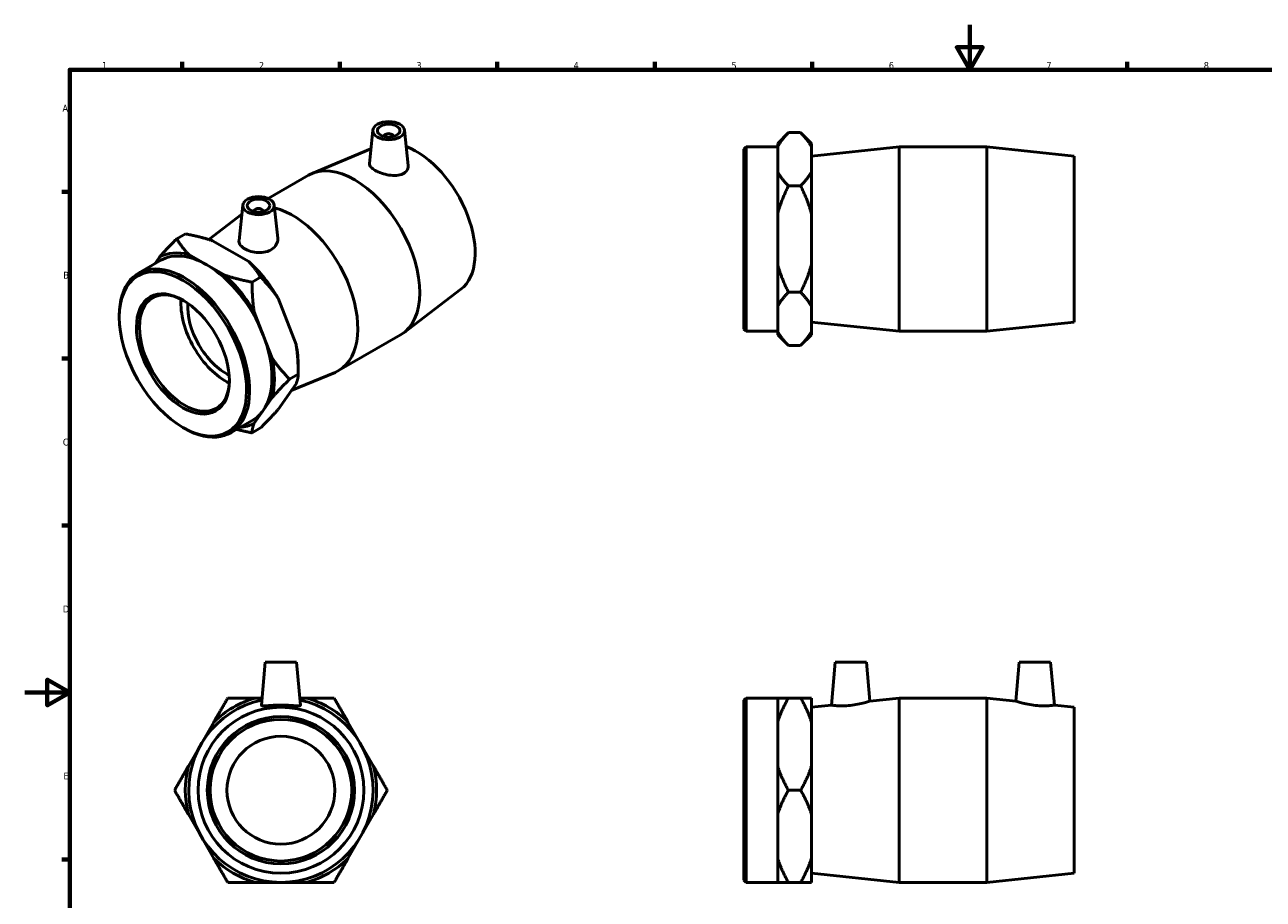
# Model space of a CAD drawing. Header units: millimetres. Extents: x 0 to 904, y -155 to 594.
# Tile 2 of 3: x 0 to 551, y 205 to 594. Entities that reach past the tile are written whole.
import ezdxf

# ---------------------------------------------------------------- set-up
doc = ezdxf.new("R2010")
doc.units = ezdxf.units.MM
doc.layers.add('Border (ANSI)', color=7, linetype='Continuous', lineweight=70)
doc.layers.add('Visible (ANSI)', color=7, linetype='Continuous', lineweight=50)
doc.styles.add('Note Text (ANSI)', font='tahoma.ttf')

# ---------------------------------------------------------------- blocks, each defined once
blk = doc.blocks.new('Borders Default Border')
at = {"layer": 'Border (ANSI)'}
for p, q in [((70.08, 574), (70.08, 577.45)), ((140.17, 574), (140.17, 577.45)), ((210.25, 574), (210.25, 577.45)), ((280.33, 574), (280.33, 577.45)), ((350.42, 574), (350.42, 577.45)), ((490.58, 574), (490.58, 577.45)), ((20, 519.75), (16.55, 519.75)), ((20, 445.5), (16.55, 445.5)), ((20, 371.25), (16.55, 371.25)), ((20, 222.75), (16.55, 222.75))]:
    blk.add_line(p, q, dxfattribs=at)
at = {"layer": 'Border (ANSI)', "flags": 128}
for points in [[(420.5, 594), (420.5, 574), (414.73, 584), (426.27, 584), (420.5, 574)], [(20, 20), (20, 574), (821, 574), (821, 20), (20, 20)], [(0, 297), (20, 297), (10, 302.77), (10, 291.23), (20, 297)]]:
    blk.add_lwpolyline(points, dxfattribs=at)
at = {"layer": 'Border (ANSI)', "color": 230, "true_color": 0xff0080, "char_height": 3.05, "attachment_point": 7, "style": 'Note Text (ANSI)'}
for s, insert in [('1', (34.35, 574.4)), ('2', (104.2, 574.4)), ('3', (174.26, 574.34)), ('4', (244.23, 574.4)), ('5', (314.48, 574.34)), ('6', (384.49, 574.34)), ('7', (454.6, 574.4)), ('8', (524.63, 574.33)), ('A', (16.78, 555.35)), ('B', (17.15, 481.1)), ('C', (16.95, 406.8)), ('D', (16.96, 332.6)), ('E', (17.21, 258.35))]:
    blk.add_mtext(s, dxfattribs=dict(at, insert=insert))

msp = doc.modelspace()

# ---------------------------------------------------------------- linework, layer by layer
at = {"layer": 'Visible (ANSI)'}
for p, q in [((154.942, 547.157), (153.354, 532.344)), ((168.915, 547.157), (170.608, 531.374)), ((335.031, 541.218), (339.831, 546.018)), ((345.231, 546.018), (339.831, 546.018)), ((350.031, 541.218), (345.231, 546.018)), ((159.929, 544.269), (159.929, 544.455)), ((163.929, 544.269), (163.929, 544.455)), ((335.031, 541.218), (335.031, 539.859)), ((350.031, 539.859), (350.031, 541.218)), ((154.042, 538.759), (127.888, 527.886)), ((320.031, 538.73), (320.976, 539.675)), ((320.031, 458.62), (320.031, 538.73)), ((320.976, 539.675), (320.976, 457.675)), ((320.976, 539.675), (335.031, 539.675)), ((335.031, 534.182), (335.031, 539.859)), ((350.031, 528.506), (350.031, 539.859)), ((350.031, 535.575), (389.031, 539.675)), ((389.031, 457.675), (389.031, 539.675)), ((389.031, 539.675), (428.031, 539.675)), ((428.031, 457.675), (428.031, 539.675)), ((467.031, 535.575), (428.031, 539.675)), ((467.031, 461.775), (467.031, 535.575)), ((335.031, 528.506), (335.031, 534.182)), ((108.309, 516.743), (126.301, 527.103)), ((335.031, 528.506), (335.031, 510.028)), ((350.031, 510.028), (350.031, 528.506)), ((345.231, 522.347), (339.831, 522.347)), ((97.03, 513.807), (95.334, 497.989)), ((111.003, 513.807), (112.574, 499.155)), ((81.844, 498.508), (96.594, 509.743)), ((102.017, 511.106), (102.017, 510.92)), ((106.017, 511.106), (106.017, 510.92)), ((335.031, 498.675), (335.031, 510.028)), ((350.031, 487.323), (350.031, 510.028)), ((71.475, 501.016), (67.656, 498.817)), ((99.635, 488.709), (83.579, 497.955)), ((335.031, 487.323), (335.031, 498.675)), ((59.907, 490.649), (57.816, 487.665)), ((81, 487.224), (72.973, 491.847)), ((50.602, 483.511), (60.54, 489.234)), ((89.028, 482.601), (81, 487.224)), ((335.031, 487.323), (335.031, 468.845)), ((350.031, 468.845), (350.031, 487.323)), ((104.951, 481.738), (101.133, 479.539)), ((194.078, 476.359), (168.695, 457.023)), ((345.231, 475.004), (339.831, 475.004)), ((120.728, 451.764), (112.7, 472.463)), ((335.031, 463.168), (335.031, 468.845)), ((350.031, 457.492), (350.031, 468.845)), ((42.071, 463.907), (42.071, 464.676)), ((106.108, 456.006), (102.094, 466.355)), ((335.031, 457.492), (335.031, 463.168)), ((320.031, 458.62), (320.976, 457.675)), ((320.976, 457.675), (335.031, 457.675)), ((335.031, 457.492), (335.031, 456.133)), ((350.031, 461.775), (389.031, 457.675)), ((350.031, 456.133), (350.031, 457.492)), ((389.031, 457.675), (428.031, 457.675)), ((467.031, 461.775), (428.031, 457.675)), ((110.121, 445.657), (106.108, 456.006)), ((139.644, 440.163), (167.222, 456.044)), ((335.031, 456.133), (339.831, 451.333)), ((350.031, 456.133), (345.231, 451.333)), ((345.231, 451.333), (339.831, 451.333)), ((121.689, 442.489), (121.689, 438.58)), ((121.689, 438.58), (117.871, 436.381)), ((118.607, 431.294), (138.058, 439.381)), ((112.7, 422.868), (120.728, 434.321)), ((106.108, 422.486), (110.121, 428.213)), ((102.094, 416.76), (106.108, 422.486)), ((70.284, 414.913), (70.95, 414.527)), ((91.522, 412.451), (101.461, 418.174)), ((104.951, 414.699), (101.133, 412.501)), ((106.988, 310.538), (105.304, 291.298)), ((120.988, 310.538), (106.988, 310.538)), ((120.988, 310.538), (122.671, 291.298)), ((360.581, 310.538), (358.904, 291.371)), ((360.581, 310.538), (374.581, 310.538)), ((374.581, 310.538), (376.1, 293.179)), ((442.481, 310.538), (440.962, 293.179)), ((456.481, 310.538), (442.481, 310.538)), ((456.481, 310.538), (458.158, 291.371)), ((102.635, 294.538), (105.588, 294.538)), ((122.387, 294.538), (125.34, 294.538)), ((320.031, 293.593), (320.976, 294.538)), ((320.031, 213.483), (320.031, 293.593)), ((320.976, 294.538), (320.976, 212.538)), ((320.976, 294.538), (335.031, 294.538)), ((335.031, 294.538), (335.031, 283.87)), ((345.231, 294.538), (339.831, 294.538)), ((350.031, 283.87), (350.031, 294.538)), ((376.1, 293.179), (389.031, 294.538)), ((389.031, 212.538), (389.031, 294.538)), ((389.031, 294.538), (428.031, 294.538)), ((428.031, 212.538), (428.031, 294.538)), ((440.962, 293.179), (428.031, 294.538)), ((350.031, 290.438), (358.904, 291.371)), ((467.031, 290.438), (458.158, 291.371)), ((467.031, 216.638), (467.031, 290.438)), ((72.804, 264.207), (84.157, 283.87)), ((143.818, 283.87), (155.171, 264.207)), ((335.031, 274.038), (335.031, 283.87)), ((350.031, 264.207), (350.031, 283.87)), ((335.031, 264.207), (335.031, 274.038)), ((335.031, 264.207), (335.031, 242.87)), ((350.031, 242.87), (350.031, 264.207)), ((345.231, 253.538), (339.831, 253.538)), ((84.157, 223.207), (72.804, 242.87)), ((155.171, 242.87), (143.818, 223.207)), ((335.031, 233.038), (335.031, 242.87)), ((350.031, 223.207), (350.031, 242.87)), ((335.031, 223.207), (335.031, 233.038)), ((335.031, 223.207), (335.031, 212.538)), ((350.031, 212.538), (350.031, 223.207)), ((350.031, 216.638), (389.031, 212.538)), ((467.031, 216.638), (428.031, 212.538)), ((125.34, 212.538), (102.635, 212.538)), ((320.031, 213.483), (320.976, 212.538)), ((320.976, 212.538), (335.031, 212.538)), ((345.231, 212.538), (339.831, 212.538)), ((389.031, 212.538), (428.031, 212.538))]:
    msp.add_line(p, q, dxfattribs=at)
for radius in [36.9, 32.76, 31.5, 24]:
    msp.add_circle((113.988, 253.538), radius, dxfattribs=at)
for radius, start, end in [(41, 101.93279, 78.06721), (42.543, 105.47712, 134.52288), (42.543, 45.47712, 74.52288), (42.543, 165.47712, 194.52288), (42.543, 345.47712, 14.52288), (42.543, 225.47712, 254.52288), (42.543, 285.47712, 314.52288)]:
    msp.add_arc((113.988, 253.538), radius, start, end, dxfattribs=at)
for centre, major_axis, ratio in [((161.929, 546.908), (7, 0), 0.5758617), ((161.929, 546.908), (5, 0), 0.5758617), ((104.017, 513.559), (7, 0), 0.5758617), ((104.017, 513.559), (5, 0), 0.5758617), ((70.394, 447.596), (19.989, -34.711), 0.5780931), ((70.394, 447.596), (14.608, -25.367), 0.5780931)]:
    msp.add_ellipse(centre, major_axis=major_axis, ratio=ratio, dxfattribs=at)
for centre, major_axis, ratio, start_param, end_param in [((161.929, 544.455), (-2, 0), 0.5758617, 2.9729035, 6.4518745), ((174.338, 507.454), (18.414, -31.977), 0.5780931, 0.0745495, 2.5367338), ((146.761, 491.574), (-20.46, 35.53), 0.5780931, 3.1415927, 6.2831853), ((119.184, 475.693), (20.46, -35.53), 0.5780931, 6.2086358, 8.9224517), ((104.017, 511.106), (-2, 0), 0.5758617, 2.9729035, 6.4518745), ((81, 453.704), (-21.23, 36.867), 0.5780931, 5.7698475, 6.2767918), ((81, 453.704), (-20.46, 35.53), 0.5780931, 5.4997209, 6.2831853), ((71.062, 447.981), (20.46, -35.53), 0.5780931, 5.4958534, 10.2121098), ((81, 453.704), (-20.46, 35.53), 0.5780931, 4.4525233, 5.4997209), ((91.607, 459.812), (21.23, -36.867), 0.5780931, 1.5810573, 2.0880016), ((81, 453.704), (-21.23, 36.867), 0.5780931, 4.7226499, 5.2295942), ((71.062, 447.981), (14.137, -24.549), 0.5780931, 2.3707404, 7.0540375), ((89.486, 458.591), (-14.137, 24.549), 0.5780931, 0.7064211, 2.4351715), ((89.486, 458.591), (-11.977, 20.798), 0.5780931, 0.6950184, 2.4465743), ((81, 453.704), (20.46, -35.53), 0.5780931, 0.2637331, 1.3109306), ((91.607, 459.812), (21.23, -36.867), 0.5780931, 0.7873319, 1.040804), ((81, 453.704), (-21.23, 36.867), 0.5780931, 3.6754524, 4.1823967), ((81, 453.704), (20.46, -35.53), 0.5780931, 0, 0.2637331), ((81, 453.704), (21.23, -36.867), 0.5780931, 6.0130587, 6.2767918)]:
    msp.add_ellipse(centre, major_axis=major_axis, ratio=ratio, start_param=start_param, end_param=end_param, dxfattribs=at)
for points, weights in [([(339.831, 546.018), (336.587, 542.774), (335.031, 539.859)], [1, 1.00952557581, 1]), ([(350.031, 539.859), (348.475, 542.774), (345.231, 546.018)], [1, 1.00952557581, 1]), ([(335.031, 528.506), (336.587, 525.591), (339.831, 522.347)], [1, 1.00952557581, 1]), ([(345.231, 522.347), (348.475, 525.591), (350.031, 528.506)], [1, 1.00952557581, 1]), ([(339.831, 522.347), (336.587, 515.858), (335.031, 510.028)], [1, 1.00952557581, 1]), ([(350.031, 510.028), (348.475, 515.858), (345.231, 522.347)], [1, 1.00952557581, 1]), ([(59.907, 490.649), (63.068, 494.223), (67.656, 498.817)], [1, 1.00952557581, 1]), ([(67.656, 498.817), (69.95, 494.854), (72.973, 491.847)], [1, 1.00952557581, 1]), ([(83.579, 497.955), (78.357, 499.695), (71.475, 501.016)], [1, 1.00952557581, 1]), ([(104.951, 481.738), (102.657, 485.701), (99.635, 488.709)], [1, 1.00952557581, 1]), ([(335.031, 487.323), (336.587, 481.492), (339.831, 475.004)], [1, 1.00952557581, 1]), ([(345.231, 475.004), (348.475, 481.492), (350.031, 487.323)], [1, 1.00952557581, 1]), ([(89.028, 482.601), (94.251, 480.86), (101.133, 479.539)], [1, 1.00952557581, 1]), ([(101.133, 479.539), (101.133, 472.304), (102.094, 466.355)], [1, 1.00952557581, 1]), ([(112.7, 472.463), (109.539, 477.145), (104.951, 481.738)], [1, 1.00952557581, 1]), ([(339.831, 475.004), (336.587, 471.76), (335.031, 468.845)], [1, 1.00952557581, 1]), ([(350.031, 468.845), (348.475, 471.76), (345.231, 475.004)], [1, 1.00952557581, 1]), ([(335.031, 457.492), (336.587, 454.577), (339.831, 451.333)], [1, 1.00952557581, 1]), ([(345.231, 451.333), (348.475, 454.577), (350.031, 457.492)], [1, 1.00952557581, 1]), ([(121.689, 438.58), (121.689, 445.816), (120.728, 451.764)], [1, 1.00952557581, 1]), ([(110.121, 445.657), (113.283, 440.975), (117.871, 436.381)], [1, 1.00952557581, 1]), ([(117.871, 436.381), (113.283, 431.787), (110.121, 428.213)], [1, 1.00952557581, 1]), ([(120.728, 434.321), (121.689, 436.628), (121.689, 438.58)], [1, 1.00952557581, 1]), ([(104.951, 414.699), (109.539, 419.293), (112.7, 422.868)], [1, 1.00952557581, 1]), ([(101.133, 412.501), (97.445, 413.209), (94.261, 414.029)], [1, 1.00508225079, 1.00474136]), ([(102.094, 416.76), (101.133, 414.452), (101.133, 412.501)], [1, 1.00952557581, 1]), ([(84.157, 283.87), (87.072, 288.919), (90.316, 294.538)], [1, 1.00952557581, 1]), ([(90.316, 294.538), (96.804, 294.538), (102.635, 294.538)], [1, 1.00952557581, 1]), ([(125.34, 294.538), (131.171, 294.538), (137.659, 294.538)], [1, 1.00952557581, 1]), ([(137.659, 294.538), (140.903, 288.919), (143.818, 283.87)], [1, 1.00952557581, 1]), ([(335.031, 294.538), (336.587, 294.538), (339.831, 294.538)], [1, 1.00952557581, 1]), ([(339.831, 294.538), (336.587, 288.919), (335.031, 283.87)], [1, 1.00952557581, 1]), ([(345.231, 294.538), (348.475, 294.538), (350.031, 294.538)], [1, 1.00952557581, 1]), ([(350.031, 283.87), (348.475, 288.919), (345.231, 294.538)], [1, 1.00952557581, 1]), ([(66.645, 253.538), (69.889, 259.157), (72.804, 264.207)], [1, 1.00952557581, 1]), ([(155.171, 264.207), (158.086, 259.157), (161.33, 253.538)], [1, 1.00952557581, 1]), ([(335.031, 264.207), (336.587, 259.157), (339.831, 253.538)], [1, 1.00952557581, 1]), ([(345.231, 253.538), (348.475, 259.157), (350.031, 264.207)], [1, 1.00952557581, 1]), ([(72.804, 242.87), (69.889, 247.919), (66.645, 253.538)], [1, 1.00952557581, 1]), ([(161.33, 253.538), (158.086, 247.919), (155.171, 242.87)], [1, 1.00952557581, 1]), ([(339.831, 253.538), (336.587, 247.919), (335.031, 242.87)], [1, 1.00952557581, 1]), ([(350.031, 242.87), (348.475, 247.919), (345.231, 253.538)], [1, 1.00952557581, 1]), ([(90.316, 212.538), (87.072, 218.157), (84.157, 223.207)], [1, 1.00952557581, 1]), ([(143.818, 223.207), (140.903, 218.157), (137.659, 212.538)], [1, 1.00952557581, 1]), ([(335.031, 223.207), (336.587, 218.157), (339.831, 212.538)], [1, 1.00952557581, 1]), ([(345.231, 212.538), (348.475, 218.157), (350.031, 223.207)], [1, 1.00952557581, 1]), ([(102.635, 212.538), (96.804, 212.538), (90.316, 212.538)], [1, 1.00952557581, 1]), ([(137.659, 212.538), (131.171, 212.538), (125.34, 212.538)], [1, 1.00952557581, 1]), ([(339.831, 212.538), (336.587, 212.538), (335.031, 212.538)], [1, 1.00952557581, 1]), ([(350.031, 212.538), (348.475, 212.538), (345.231, 212.538)], [1, 1.00952557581, 1])]:
    msp.add_rational_spline(points, weights, degree=2, dxfattribs=at)
for points, knots in [([(168.267, 527.734), (167.495, 527.361), (166.51, 527.107), (164.35, 526.921), (163.174, 526.987), (160.983, 527.323), (159.821, 527.611), (157.672, 528.349), (156.686, 528.797), (155.124, 529.697), (154.451, 530.204), (153.562, 531.215), (153.345, 531.721), (153.345, 532.234), (153.348, 532.289), (153.354, 532.344)], [0, 0, 0, 0, 0.3374085, 0.3374085, 0.674817, 0.674817, 1.0061148, 1.0061148, 1.3374126, 1.3374126, 1.6687104, 1.6687104, 2.0000083, 2.0000083, 2.0393988, 2.0393988, 2.0393988, 2.0393988]), ([(170.607, 531.374), (170.617, 531.287), (170.623, 531.201), (170.643, 530.466), (170.452, 529.781), (169.631, 528.59), (169, 528.087), (168.267, 527.734)], [4.55953663, 4.55953663, 4.55953663, 4.55953663, 4.60154216, 4.60154216, 4.92151982, 4.92151982, 5.24149749, 5.24149749, 5.24149749, 5.24149749]), ([(109.956, 494.154), (109.188, 493.644), (108.221, 493.227), (106.111, 492.729), (104.969, 492.647), (102.832, 492.74), (101.693, 492.924), (99.597, 493.514), (98.639, 493.919), (97.123, 494.792), (96.461, 495.32), (95.569, 496.451), (95.338, 497.056), (95.317, 497.752), (95.322, 497.87), (95.335, 497.989)], [0, 0, 0, 0, 0.3199777, 0.3199777, 0.6399553, 0.6399553, 0.9616457, 0.9616457, 1.2833361, 1.2833361, 1.6050265, 1.6050265, 1.9267169, 1.9267169, 1.9909002, 1.9909002, 1.9909002, 1.9909002]), ([(112.573, 499.155), (112.591, 498.992), (112.6, 498.83), (112.6, 497.864), (112.376, 496.992), (111.459, 495.405), (110.765, 494.693), (109.956, 494.154)], [4.4995483, 4.4995483, 4.4995483, 4.4995483, 4.56668045, 4.56668045, 4.90408897, 4.90408897, 5.24149749, 5.24149749, 5.24149749, 5.24149749]), ([(376.1, 293.179), (376.1, 293.179), (375.878, 293.105), (374.988, 292.828), (374.319, 292.628), (372.77, 292.218), (371.78, 291.979), (369.604, 291.56), (368.417, 291.382), (367.299, 291.268)], [3.9040848, 3.9040848, 3.9040848, 3.9040848, 4.2353826, 4.2353826, 4.5666805, 4.5666805, 4.904089, 4.904089, 5.2414975, 5.2414975, 5.2414975, 5.2414975]), ([(449.764, 291.268), (448.645, 291.382), (447.458, 291.56), (445.282, 291.979), (444.292, 292.218), (442.743, 292.628), (442.074, 292.828), (441.184, 293.105), (440.962, 293.179), (440.962, 293.179)], [0, 0, 0, 0, 0.3374085, 0.3374085, 0.674817, 0.674817, 1.0061148, 1.0061148, 1.3374126, 1.3374126, 1.3374126, 1.3374126]), ([(122.671, 291.298), (122.672, 291.287), (122.671, 291.277), (122.644, 291.159), (122.406, 291.094), (121.496, 291.064), (120.823, 291.097), (119.287, 291.187), (118.318, 291.25), (116.205, 291.343), (115.06, 291.371), (112.915, 291.371), (111.77, 291.343), (109.657, 291.25), (108.688, 291.187), (107.152, 291.097), (106.48, 291.064), (105.569, 291.094), (105.331, 291.159), (105.306, 291.268)], [2.6465553, 2.6465553, 2.6465553, 2.6465553, 2.6748253, 2.6748253, 2.994803, 2.994803, 3.3147806, 3.3147806, 3.636471, 3.636471, 3.9581614, 3.9581614, 4.2798518, 4.2798518, 4.6015422, 4.6015422, 4.9215198, 4.9215198, 5.2414975, 5.2414975, 5.2414975, 5.2414975]), ([(367.299, 291.268), (366.238, 291.159), (365.108, 291.094), (363.035, 291.064), (362.093, 291.097), (360.607, 291.187), (359.964, 291.25), (359.113, 291.343), (358.904, 291.371), (358.904, 291.371)], [0, 0, 0, 0, 0.3199777, 0.3199777, 0.6399553, 0.6399553, 0.9616457, 0.9616457, 1.2833361, 1.2833361, 1.2833361, 1.2833361]), ([(458.158, 291.371), (458.158, 291.371), (457.95, 291.343), (457.098, 291.25), (456.455, 291.187), (454.969, 291.097), (454.027, 291.064), (451.955, 291.094), (450.824, 291.159), (449.764, 291.268)], [3.9581614, 3.9581614, 3.9581614, 3.9581614, 4.2798518, 4.2798518, 4.6015422, 4.6015422, 4.9215198, 4.9215198, 5.2414975, 5.2414975, 5.2414975, 5.2414975])]:
    msp.add_open_spline(points, degree=3, knots=knots, dxfattribs=at)
msp.add_open_spline([(105.306, 291.268), (105.304, 291.277), (105.303, 291.287), (105.304, 291.298)], degree=3, dxfattribs=at)

# ---------------------------------------------------------------- block references
msp.add_blockref('Borders Default Border', (0, 0))

doc.saveas('drawing.dxf')
